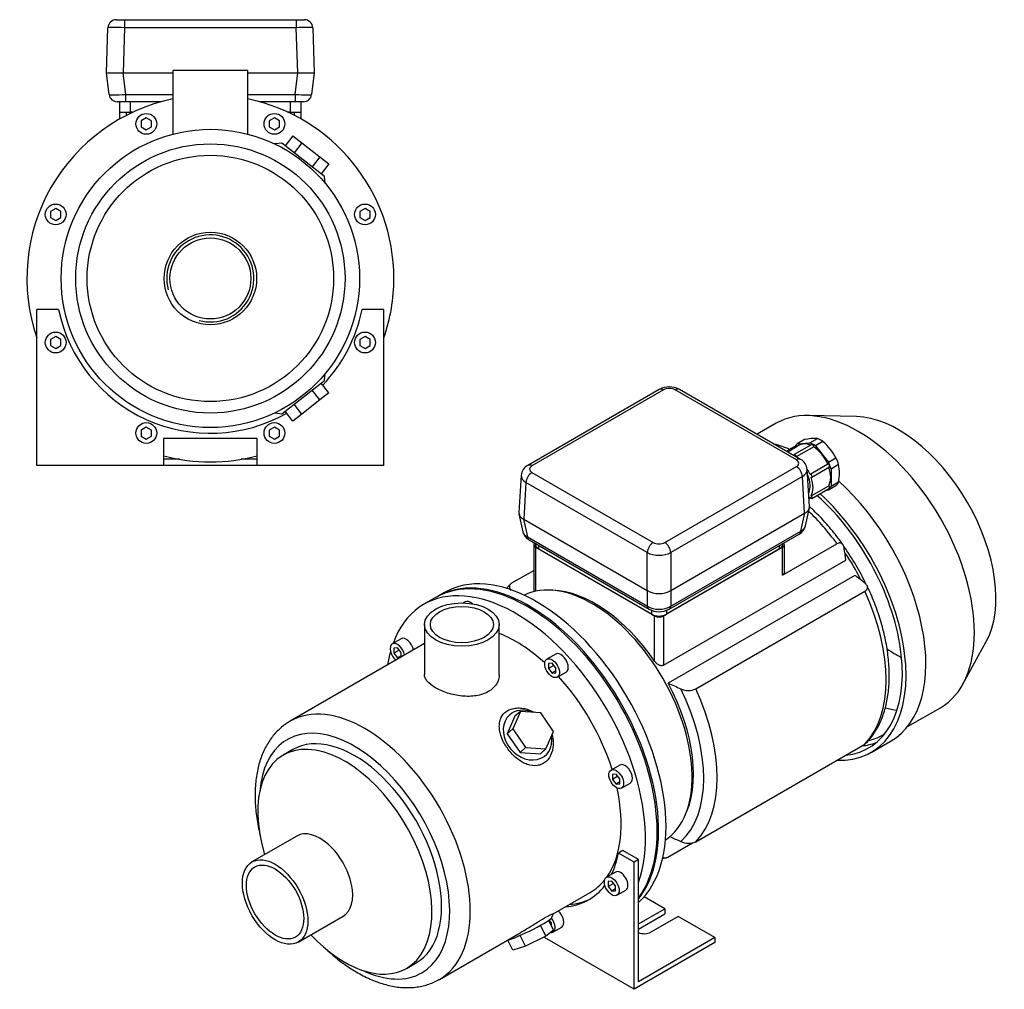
# Model space of a CAD drawing. Header units: millimetres. Extents: x 196 to 1176, y 15 to 759.
# Tile 2 of 2: x 702 to 1176, y 15 to 482. Entities that reach past the tile are written whole.
import ezdxf

# ---------------------------------------------------------------- set-up
doc = ezdxf.new("R2010")
doc.units = ezdxf.units.MM
for name, color, linetype in [('BASETTA_MEC_80-9', 7, 'Continuous'), ('CARCASSA_MEC_80', 7, 'Continuous'), ('COPRIVENTOLA_MEC', 7, 'Continuous'), ('CORPO_MH_3-5_[4]', 7, 'Continuous'), ('FLANGIA_MOTORE_T', 7, 'Continuous'), ('GHIERA_PG13_5_CO', 7, 'Continuous'), ('STAFFA_3-5-9_INT', 7, 'Continuous')]:
    doc.layers.add(name, color=color, linetype=linetype)

# ---------------------------------------------------------------- blocks, each defined once
blk = doc.blocks.new('SE')
at = {"layer": 'BASETTA_MEC_80-9', "color": 7, "linetype": 'Continuous'}
for p, q in [((1009.87, 304.01), (946.58, 267.47)), ((1011.87, 303.81), (948.58, 267.27)), ((1075.86, 270.13), (1017.52, 303.81)), ((1077.86, 270.33), (1019.52, 304.01)), ((1012.57, 230.33), (1075.86, 266.86)), ((1082.1, 247.72), (1081.02, 265.55)), ((943.42, 262.69), (942.34, 244.86)), ((948.58, 264.01), (1006.92, 230.33)), ((1078.68, 262.08), (1015.4, 225.54)), ((1079.75, 244.41), (1078.68, 262.08)), ((945.76, 259.22), (944.69, 241.55)), ((1004.09, 225.54), (945.76, 259.22)), ((1080.21, 238.4), (1082.04, 247.01)), ((942.4, 244.15), (944.23, 235.54)), ((944.65, 241.58), (946.47, 233.01)), ((944.69, 241.55), (1004.09, 207.26)), ((1015.4, 207.26), (1079.75, 244.41)), ((1077.97, 235.87), (1079.79, 244.43)), ((946.47, 233.01), (1004.13, 199.72)), ((1014.55, 198.28), (1077.16, 234.43)), ((1015.36, 199.72), (1077.97, 235.87)), ((947.28, 231.57), (1004.94, 198.28)), ((950.3, 229.82), (950.3, 229.3)), ((951.76, 228.98), (951.76, 227.26)), ((1067.73, 227.26), (1067.73, 228.98)), ((1069.19, 229.3), (1069.19, 229.82)), ((1006.21, 195.83), (951.76, 227.26)), ((1004.09, 207.26), (1004.09, 225.54)), ((1067.73, 227.26), (1013.28, 195.83)), ((1015.4, 225.54), (1015.4, 207.26)), ((1004.13, 199.72), (1004.13, 207.23)), ((1015.36, 207.23), (1015.36, 199.72)), ((1006.21, 195.83), (1006.21, 197.71)), ((1013.28, 197.7), (1013.28, 195.83))]:
    blk.add_line(p, q, dxfattribs=at)
for centre, radius, start, end in [((1014.69, 295.03), 10.2, 61.7448, 118.2552), ((1075.13, 265.12), 5.88, 4.0944, 62.3232), ((949.33, 262.24), 5.9, 117.7512, 175.7487), ((1074.39, 239.67), 5.93, 297.8797, 347.7081), ((950.04, 236.8), 5.92, 192.282, 242.1698), ((1009.74, 207.2), 10.13, 241.6798, 298.3202)]:
    blk.add_arc(centre, radius, start, end, dxfattribs=at)
for centre, major_axis, ratio, start_param, end_param in [((1011.87, 300.54), (2, -3.46), 0.57735, 2.356194, 3.141593), ((1014.69, 302.17), (4, 0), 0.578054, 0.786007, 2.355586), ((1017.52, 300.54), (-2, -3.46), 0.57735, 3.141593, 3.926991), ((1075.86, 266.86), (-2, -3.46), 0.57735, 3.141993, 3.926991), ((1073.02, 268.5), (-4, 0), 0.576647, 2.356803, 3.926382), ((948.58, 264), (2, -3.46), 0.57735, 2.356194, 3.14187), ((951.42, 265.64), (4, 0), 0.576647, 2.356803, 3.926382), ((1075.86, 263.6), (2, -3.46), 0.57735, 0.820305, 2.356194), ((1073.02, 265.23), (-8, -0.24), 0.576999, 2.339382, 3.158355), ((951.42, 262.37), (8, -0.24), 0.576999, 3.125243, 3.943803), ((948.58, 260.74), (2, 3.46), 0.57735, 0.785398, 2.321288), ((1074.07, 247.96), (-8.03, 0.6), 0.572756, 2.406383, 3.219219), ((950.37, 245.1), (8.03, 0.6), 0.572756, 3.063966, 3.876802), ((1072.27, 239.51), (-7.99, 0.83), 0.573109, 2.423363, 3.080945), ((952.17, 236.65), (7.99, 0.83), 0.573109, 3.20224, 3.859822), ((949.28, 235.03), (2, 3.46), 0.57735, 2.478368, 3.141593), ((1075.16, 237.89), (-2, 3.46), 0.57735, 3.141593, 3.804818), ((955.3, 229.3), (5, 0), 0.57735, 3.141593, 3.926991), ((1006.92, 227.06), (2, 3.46), 0.57735, 0.785398, 2.321288), ((1009.74, 231.96), (-4, 0), 0.578054, 0.786007, 2.355586), ((1012.57, 227.06), (-2, 3.46), 0.57735, 3.961897, 5.497787), ((1064.19, 229.3), (-5, 0), 0.57735, 2.356194, 3.141593), ((1009.74, 228.7), (8, 0), 0.557214, 3.9276, 5.497178), ((1009.74, 210.82), (-8, 0), 0.630132, 0.792825, 2.348768), ((1009.74, 203.41), (-8, 0), 0.647258, 0.792825, 2.348768), ((1006.94, 201.74), (2, 3.46), 0.57735, 2.478368, 3.142389), ((1012.55, 201.74), (-2, 3.46), 0.57735, 3.140941, 3.804818), ((1009.74, 197.87), (5, 0), 0.57735, 3.926991, 5.497787)]:
    blk.add_ellipse(centre, major_axis=major_axis, ratio=ratio, start_param=start_param, end_param=end_param, dxfattribs=at)
for points in [[(944.69, 241.55), (944.67, 241.57), (944.65, 241.58)], [(1079.79, 244.43), (1079.77, 244.42), (1079.75, 244.41)], [(1004.13, 207.23), (1004.11, 207.25), (1004.09, 207.26)], [(1015.4, 207.26), (1015.38, 207.25), (1015.36, 207.23)]]:
    blk.add_open_spline(points, degree=2, dxfattribs=at)
at = {"layer": 'CARCASSA_MEC_80', "color": 7, "linetype": 'Continuous'}
for p, q in [((949.47, 229.3), (949.47, 206.69)), ((950.35, 228.08), (1007.62, 195.01)), ((950.35, 228.08), (950.35, 206.89)), ((1011.87, 195.01), (1069.14, 228.08)), ((1069.14, 214.64), (1095.33, 229.76)), ((1069.14, 214.64), (1069.14, 228.08)), ((1070.02, 216.35), (1070.02, 229.3)), ((1011.87, 171.3), (1099.55, 221.92)), ((939.02, 210.91), (949.47, 216.94)), ((1103.89, 214.55), (1014.09, 162.7)), ((1027.38, 159.89), (1108.76, 206.88)), ((1007.62, 173.27), (1007.62, 195.01)), ((1011.87, 195.01), (1011.87, 171.3)), ((1027.38, 86.41), (1108.76, 133.39)), ((1013.96, 79.02), (1025.82, 85.87))]:
    blk.add_line(p, q, dxfattribs=at)
for centre, radius, start, end in [((310.48, 123.58), 795.18, 7.10446, 7.51871), ((655.98, -381.78), 745.81, 52.63707, 53.08951), ((1465.19, 1179.21), 1112.1, 246.06954, 246.41619), ((1023.92, 167.82), 8.65, 244.8351, 293.5594), ((1465.19, 1105.73), 1112.1, 246.11281, 246.41619), ((1023.92, 94.31), 8.62, 244.7509, 293.6436)]:
    blk.add_arc(centre, radius, start, end, dxfattribs=at)
for centre, major_axis, start_param, end_param in [((1064.57, 195.64), (-38.5, 66.68), 4.897433, 5.177689), ((952.47, 229.3), (3, 0), 2.660527, 3.926991), ((1067.02, 229.3), (-3, 0), 2.356194, 3.622658), ((1072.32, 200.11), (-32.5, 56.29), 4.563914, 4.889211), ((1070.2, 198.89), (-33.5, 58.02), 4.612861, 4.839973), ((978.99, 146.23), (-33.5, 58.02), 4.848677, 5.941491), ((1064.57, 195.64), (38.5, -66.68), 0.161239, 1.409558), ((1009.74, 196.24), (-3, 0), 0.785398, 2.356194), ((978.99, 146.23), (33.5, -58.02), 0.341695, 1.521821), ((979.72, 146.65), (36.43, -63.11), 0.11977, 1.451026), ((983.2, 148.66), (38.5, -66.68), 0.161239, 1.409558)]:
    blk.add_ellipse(centre, major_axis=major_axis, ratio=0.57735, start_param=start_param, end_param=end_param, dxfattribs=at)
for points, knots in [([(1098.21, 229.33), (1098.13, 229.44), (1097.23, 230.72), (1095.26, 233.34), (1092.45, 236.84), (1089.49, 240.23), (1086.46, 243.46), (1083.98, 245.9), (1082.51, 247.25), (1082.1, 247.63)], [0, 0, 0, 0, 0.0040507, 0.0540539, 0.1040842, 0.1541458, 0.2042456, 0.2543903, 0.2739481, 0.2739481, 0.2739481, 0.2739481]), ([(1098.82, 227.62), (1098.75, 228.11), (1098.63, 228.54), (1098.36, 229.11), (1098.26, 229.28), (1098.02, 229.59), (1097.88, 229.72), (1097.58, 229.94), (1097.41, 230.02), (1097.05, 230.14), (1096.86, 230.17), (1096.55, 230.16), (1096.45, 230.15), (1096.23, 230.12), (1096.12, 230.09), (1095.79, 229.99), (1095.56, 229.89), (1095.33, 229.76)], [0, 0, 0, 0, 0.25, 0.25, 0.375, 0.375, 0.5, 0.5, 0.625, 0.625, 0.75, 0.75, 0.8125, 0.8125, 0.875, 0.875, 1, 1, 1, 1]), ([(1070.02, 216.35), (1070.02, 216.2), (1070.01, 216.05), (1069.95, 215.74), (1069.9, 215.56), (1069.76, 215.24), (1069.66, 215.1), (1069.43, 214.84), (1069.3, 214.73), (1069.14, 214.64)], [0.5278319, 0.5278319, 0.5278319, 0.5278319, 0.625, 0.625, 0.75, 0.75, 0.875, 0.875, 1, 1, 1, 1]), ([(938.38, 210.39), (937.83, 209.83), (937.21, 209.19), (936.6, 208.46), (936.44, 208.27)], [0, 0, 0, 0, 0.03345291, 0.04533631, 0.04533631, 0.04533631, 0.04533631]), ([(939.02, 210.91), (938.79, 210.78), (938.59, 210.63), (938.25, 210.31), (938.11, 210.14), (937.91, 209.78), (937.84, 209.6), (937.76, 209.23), (937.76, 209.04), (937.8, 208.67), (937.85, 208.48), (938.01, 208.11), (938.11, 207.94), (938.28, 207.68), (938.35, 207.6), (938.41, 207.52)], [0, 0, 0, 0, 0.125, 0.125, 0.25, 0.25, 0.375, 0.375, 0.5, 0.5, 0.625, 0.625, 0.75, 0.75, 0.8085917, 0.8085917, 0.8085917, 0.8085917]), ([(1108.76, 206.88), (1108.99, 207.01), (1109.19, 207.16), (1109.52, 207.47), (1109.66, 207.65), (1109.87, 208), (1109.93, 208.18), (1110.01, 208.56), (1110.02, 208.75), (1109.97, 209.12), (1109.92, 209.31), (1109.77, 209.67), (1109.67, 209.85), (1109.43, 210.19), (1109.28, 210.36), (1108.96, 210.69), (1108.78, 210.85), (1108.58, 211)], [0, 0, 0, 0, 0.125, 0.125, 0.25, 0.25, 0.375, 0.375, 0.5, 0.5, 0.625, 0.625, 0.75, 0.75, 0.875, 0.875, 1, 1, 1, 1]), ([(1109.39, 133.91), (1109.94, 134.46), (1111.03, 135.59), (1112.71, 137.78), (1114.35, 140.31), (1115.81, 143.06), (1117.08, 146.01), (1118.16, 149.14), (1119.05, 152.44), (1119.72, 155.91), (1120.2, 159.52), (1120.46, 163.27), (1120.52, 167.13), (1120.36, 171.09), (1120.01, 175.13), (1119.45, 179.24), (1118.69, 183.41), (1117.74, 187.62), (1116.6, 191.86), (1115.27, 196.1), (1113.76, 200.35), (1112.08, 204.54), (1110.69, 207.72), (1109.93, 209.3), (1109.77, 209.62)], [0, 0, 0, 0, 0.033524, 0.079427, 0.125694, 0.172364, 0.219442, 0.266894, 0.314663, 0.362679, 0.410872, 0.459176, 0.507541, 0.555922, 0.604287, 0.652622, 0.700917, 0.749169, 0.797379, 0.845548, 0.893682, 0.941786, 0.989865, 1, 1, 1, 1]), ([(1011.87, 171.3), (1011.71, 171.21), (1011.53, 171.14), (1011.16, 171.08), (1010.96, 171.07), (1010.56, 171.11), (1010.36, 171.16), (1009.96, 171.29), (1009.77, 171.38), (1009.38, 171.58), (1009.19, 171.7), (1008.84, 171.96), (1008.67, 172.1), (1008.34, 172.41), (1008.18, 172.57), (1007.89, 172.91), (1007.75, 173.09), (1007.62, 173.27)], [0, 0, 0, 0, 0.125, 0.125, 0.25, 0.25, 0.375, 0.375, 0.5, 0.5, 0.625, 0.625, 0.75, 0.75, 0.875, 0.875, 1, 1, 1, 1]), ([(1109.43, 133.9), (1109.41, 133.88), (1109.38, 133.86), (1109.19, 133.67), (1108.99, 133.52), (1108.76, 133.39)], [0.856897, 0.856897, 0.856897, 0.856897, 0.875, 0.875, 1, 1, 1, 1]), ([(1011.56, 78.95), (1011.71, 78.85), (1011.88, 78.76), (1012.24, 78.65), (1012.43, 78.62), (1012.74, 78.62), (1012.85, 78.63), (1013.06, 78.66), (1013.17, 78.69), (1013.5, 78.79), (1013.73, 78.89), (1013.96, 79.02)], [0.5, 0.5, 0.5, 0.5, 0.625, 0.625, 0.75, 0.75, 0.8125, 0.8125, 0.875, 0.875, 1, 1, 1, 1])]:
    blk.add_open_spline(points, degree=3, knots=knots, dxfattribs=at)
blk.add_open_spline([(1011.43, 78.37), (1011.96, 78.46), (1012.49, 78.57), (1013.09, 78.69)], degree=3, dxfattribs=at)
at = {"layer": 'COPRIVENTOLA_MEC', "color": 7, "linetype": 'Continuous'}
for p, q in [((1104.68, 290.93), (1081.29, 291.41)), ((1066.06, 287.72), (1056.9, 282.43)), ((1155.87, 162.23), (1167.15, 182.72)), ((1129.25, 141.76), (1145.06, 150.89)), ((1111.76, 129.35), (1121.31, 134.87))]:
    blk.add_line(p, q, dxfattribs=at)
for centre, major_axis, start_param, end_param in [((1105.56, 219.3), (-39.5, 68.42), 3.141593, 6.283185), ((1125, 230.53), (-33.09, 57.31), 3.477609, 5.947168), ((1080.81, 205.01), (-40.5, 70.15), -0.643575, -0.508007), ((1080.81, 205.01), (-40.5, 70.15), 3.141593, 5.226256), ((1071.26, 199.5), (-39.25, 67.98), 2.888604, 5.234492), ((1071.26, 199.5), (-40.5, 70.15), 2.78844, 5.216823), ((1123.24, 229.51), (-32.29, 55.93), -4.011029, -3.857659), ((1105.17, 219.08), (-38.25, 66.25), -3.675401, -3.567659), ((1079.04, 203.99), (-38.25, 66.25), 2.980644, 3.170167), ((1079.04, 203.99), (-39.25, 67.98), 2.888604, 3.042345)]:
    blk.add_ellipse(centre, major_axis=major_axis, ratio=0.57735, start_param=start_param, end_param=end_param, dxfattribs=at)
at = {"layer": 'CORPO_MH_3-5_[4]', "color": 7, "linetype": 'Continuous'}
for p, q in [((902.33, 203.87), (896.68, 200.61)), ((916.52, 201.81), (915.59, 201.27)), ((896.92, 190.89), (896.92, 166.89)), ((932.92, 166.89), (932.92, 190.89)), ((896.92, 181.7), (832.38, 144.43)), ((885.71, 184.03), (881.47, 181.58)), ((883.97, 179.6), (882.2, 179.45)), ((882.2, 179.45), (882.2, 177.09)), ((884.79, 178.58), (882.2, 177.09)), ((882.2, 177.09), (883.97, 174.89)), ((885.74, 177.4), (883.97, 179.6)), ((885.74, 175.91), (883.97, 174.89)), ((885.74, 175.24), (885.74, 177.4)), ((960.08, 176.66), (955.84, 174.21)), ((883.97, 174.89), (885.34, 175.01)), ((958.34, 172.24), (956.57, 172.08)), ((956.57, 172.08), (956.57, 169.72)), ((959.16, 171.22), (956.57, 169.72)), ((960.11, 170.04), (958.34, 172.24)), ((956.57, 169.72), (958.34, 167.52)), ((960.11, 168.54), (958.34, 167.52)), ((958.34, 167.52), (960.11, 167.68)), ((960.11, 167.68), (960.11, 170.04)), ((960.84, 165.55), (965.08, 168)), ((943.05, 149.1), (939.39, 140.7)), ((943.05, 149.1), (940.44, 146.75)), ((952.83, 148.46), (943.05, 149.1)), ((958.94, 139.41), (952.83, 148.46)), ((940.44, 146.75), (936.78, 138.35)), ((939.39, 140.7), (936.78, 138.35)), ((936.78, 138.35), (942.89, 129.3)), ((939.39, 140.7), (945.51, 131.66)), ((955.28, 131.01), (958.94, 139.41)), ((833.68, 130.75), (829.04, 128.07)), ((945.51, 131.66), (942.89, 129.3)), ((942.89, 129.3), (952.67, 128.66)), ((945.51, 131.66), (955.28, 131.01)), ((955.28, 131.01), (952.67, 128.66)), ((990.89, 123.3), (986.65, 120.85)), ((989.15, 118.88), (987.38, 118.72)), ((987.38, 118.72), (987.38, 116.36)), ((990.92, 116.68), (989.15, 118.88)), ((989.97, 117.86), (987.38, 116.36)), ((987.38, 116.36), (989.15, 114.16)), ((990.92, 115.19), (989.15, 114.16)), ((989.15, 114.16), (990.92, 114.32)), ((990.92, 114.32), (990.92, 116.68)), ((991.65, 112.19), (995.89, 114.64)), ((835.57, 89.11), (813.99, 76.66)), ((958.85, 51.75), (976.68, 62.04)), ((836.24, 38.12), (857.82, 50.58)), ((958.94, 43.91), (956.68, 48.56)), ((958.24, 49.95), (958.87, 51.75)), ((955.28, 41.03), (952.77, 46.18)), ((958.94, 43.91), (955.28, 41.03)), ((904.13, 20.16), (942.89, 42.54)), ((939.39, 34.17), (937.04, 39)), ((945.51, 36.16), (942.99, 41.33)), ((955.28, 41.03), (945.51, 36.16)), ((945.51, 36.16), (939.39, 34.17)), ((888.29, 25.45), (892.93, 28.12))]:
    blk.add_line(p, q, dxfattribs=at)
for centre, major_axis, ratio, start_param, end_param in [((946.46, 127.45), (44.13, -76.43), 0.57735, 0.241164, 3.141593), ((940.8, 124.18), (44.13, -76.43), 0.57735, 0.45581, 3.593987), ((919.02, 197.48), (2.5, -4.33), 0.57735, 2.083393, 3.141593), ((940.8, 124.18), (35.88, -62.14), 0.57735, 2.076031, 2.512145), ((883.97, 177.25), (-2.5, 4.33), 0.57735, 0, 2.122878), ((883.97, 177.25), (-2.5, 4.33), 0.57735, 4.160308, 6.283185), ((888.21, 179.7), (2.5, -4.33), 0.57735, 1.018715, 3.141593), ((940.8, 124.18), (44.13, -76.43), 0.57735, 3.660226, 3.763049), ((962.58, 172.33), (2.5, -4.33), 0.57735, 0, 3.141593), ((940.8, 124.18), (35.88, -62.14), 0.57735, 1.202887, 1.938706), ((868.25, 82.29), (-35.88, 62.14), 0.57735, 3.141758, 6.282876), ((946.55, 137.7), (-8.7, 9.66), 0.810411, 0, 4.056698), ((946.55, 137.7), (-8.7, 9.66), 0.810411, 5.253429, 6.283185), ((863.3, 79.44), (32.37, -56.08), 0.57735, 0, 3.835482), ((863.3, 79.44), (29.63, -51.31), 0.57735, 0, 3.141593), ((858.67, 76.76), (29.62, -51.31), 0.57735, 0, 4.327423), ((993.39, 118.97), (2.5, -4.33), 0.57735, 0, 3.141593), ((940.8, 124.18), (35.88, -62.14), 0.57735, 0.25816, 1.065562), ((846.69, 69.85), (11.13, -19.27), 0.57735, 0, 3.141593), ((940.8, 124.18), (35.88, -62.14), 0.57735, 0, 0.21901), ((946.55, 44.41), (11.69, 5.69), 0.099506, 3.627919, 6.183016), ((858.67, 76.76), (29.62, -51.31), 0.57735, 5.097355, 6.283185), ((863.3, 79.44), (32.37, -56.08), 0.57735, 5.589296, 6.283185)]:
    blk.add_ellipse(centre, major_axis=major_axis, ratio=ratio, start_param=start_param, end_param=end_param, dxfattribs=at)
for centre, major_axis in [((914.92, 190.89), (-18, 0)), ((914.92, 190.89), (-15.15, 0)), ((958.34, 169.88), (-2.5, 4.33)), ((989.15, 116.52), (-2.5, 4.33)), ((825.12, 57.39), (11.13, -19.27)), ((825.12, 57.39), (9.74, -16.87))]:
    blk.add_ellipse(centre, major_axis=major_axis, ratio=0.57735, dxfattribs=at)
for points, knots in [([(932.92, 166.89), (932.92, 166.89), (932.92, 166.89), (932.92, 165.3), (932.45, 163.69), (930.67, 160.84), (929.32, 159.57), (926.82, 158.12), (925.89, 157.71), (923.93, 157.05), (922.9, 156.8), (919.62, 156.28), (917.28, 156.26), (913.74, 156.62), (912.58, 156.81), (910.28, 157.3), (909.14, 157.6), (906.96, 158.29), (905.93, 158.68), (903.96, 159.53), (903.03, 159.99), (900.53, 161.43), (899.19, 162.5), (897.84, 164.12), (897.49, 164.67), (897.04, 165.78), (896.92, 166.33), (896.92, 166.89), (896.92, 166.89), (896.92, 166.89)], [0.1249858, 0.1249858, 0.1249858, 0.1249858, 0.125, 0.125, 0.1875, 0.1875, 0.25, 0.25, 0.28125, 0.28125, 0.3125, 0.3125, 0.375, 0.375, 0.40625, 0.40625, 0.4375, 0.4375, 0.46875, 0.46875, 0.5, 0.5, 0.5625, 0.5625, 0.59375, 0.59375, 0.625, 0.625, 0.6251231, 0.6251231, 0.6251231, 0.6251231]), ([(955.42, 124.99), (954.82, 124.46), (954.16, 124.03), (952.76, 123.38), (952, 123.16), (949.66, 122.83), (948.01, 123.05), (945.59, 123.89), (944.78, 124.26), (943.22, 125.14), (942.46, 125.64), (940.24, 127.34), (938.89, 128.69), (936.48, 131.7), (935.47, 133.31), (933.89, 136.67), (933.35, 138.36), (932.97, 140.86), (932.92, 141.67), (932.98, 143.25), (933.09, 144.03), (933.49, 145.49), (933.78, 146.17), (934.54, 147.43), (935.02, 148.02), (936.71, 149.53), (938.19, 150.23), (940.68, 150.71), (941.57, 150.77), (943.35, 150.73), (944.26, 150.62), (946.74, 150.08), (948.29, 149.49), (949.74, 148.69)], [0, 0, 0, 0, 0.03125, 0.03125, 0.0625, 0.0625, 0.125, 0.125, 0.15625, 0.15625, 0.1875, 0.1875, 0.25, 0.25, 0.3125, 0.3125, 0.375, 0.375, 0.40625, 0.40625, 0.4375, 0.4375, 0.46875, 0.46875, 0.5, 0.5, 0.5625, 0.5625, 0.59375, 0.59375, 0.625, 0.625, 0.6792325, 0.6792325, 0.6792325, 0.6792325]), ([(832.4, 144.42), (831.7, 144.01), (830.36, 143.21), (828.23, 141.58), (826.15, 139.66), (824.22, 137.5), (822.47, 135.14), (820.9, 132.58), (819.52, 129.81), (818.32, 126.85), (817.33, 123.71), (816.54, 120.4), (815.96, 116.93), (815.59, 113.33), (815.44, 109.6), (815.5, 105.77), (815.76, 101.86), (816.24, 97.87), (816.92, 93.83), (817.56, 90.88), (817.95, 89.28), (818, 89.05)], [0, 0, 0, 0, 0.0146949, 0.0333973, 0.0521292, 0.0709622, 0.0899578, 0.1091611, 0.1285979, 0.148272, 0.168167, 0.1882507, 0.2084819, 0.2288173, 0.2492172, 0.2696488, 0.2900844, 0.3105063, 0.330906, 0.3512793, 0.3547577, 0.3547577, 0.3547577, 0.3547577]), ([(958.32, 137.87), (958.63, 136.7), (958.82, 135.51), (958.94, 132.53), (958.69, 130.72), (957.54, 127.51), (956.62, 126.06), (955.42, 124.99)], [0.8346005, 0.8346005, 0.8346005, 0.8346005, 0.875, 0.875, 0.9375, 0.9375, 1, 1, 1, 1]), ([(942.89, 42.53), (942.95, 42.57), (943.02, 42.61), (943.86, 43.1), (944.64, 43.57), (946.23, 44.54), (947.05, 45.05), (948.67, 46.07), (949.48, 46.57), (951.06, 47.56), (951.85, 48.04), (954.07, 49.37), (955.4, 50.12), (956.93, 50.92), (957.37, 51.14), (958.08, 51.47), (958.36, 51.59), (958.78, 51.76), (958.89, 51.79), (958.88, 51.77)], [0.3721818, 0.3721818, 0.3721818, 0.3721818, 0.375, 0.375, 0.40625, 0.40625, 0.4375, 0.4375, 0.46875, 0.46875, 0.5, 0.5, 0.5625, 0.5625, 0.59375, 0.59375, 0.625, 0.625, 0.6619883, 0.6619883, 0.6619883, 0.6619883]), ([(849.42, 34.98), (849.78, 34.64), (851.17, 33.34), (853.61, 31.19), (856.79, 28.64), (860.03, 26.3), (863.31, 24.18), (866.62, 22.29), (869.95, 20.63), (873.29, 19.21), (876.63, 18.06), (879.95, 17.17), (883.22, 16.55), (886.45, 16.21), (889.59, 16.15), (892.65, 16.36), (895.6, 16.85), (898.44, 17.6), (901.1, 18.6), (903.06, 19.51), (903.96, 20.07), (904.12, 20.18)], [0.6482385, 0.6482385, 0.6482385, 0.6482385, 0.6554921, 0.6758757, 0.6962955, 0.7167527, 0.7372459, 0.7577702, 0.7783154, 0.7988588, 0.8193704, 0.8398121, 0.8601383, 0.8802994, 0.9002496, 0.919955, 0.9394016, 0.9585996, 0.9775827, 0.9964049, 1, 1, 1, 1])]:
    blk.add_open_spline(points, degree=3, knots=knots, dxfattribs=at)
at = {"layer": 'FLANGIA_MOTORE_T', "color": 7, "linetype": 'Continuous'}
blk.add_line((906.58, 206.32), (903.04, 204.28), dxfattribs=at)
for centre, major_axis, start_param, end_param in [((950.7, 129.9), (44.12, -76.43), 0.121401, 3.141593), ((947.17, 127.85), (44.12, -76.43), 0.219659, 3.149605), ((977.57, 145.41), (34, -58.89), 0.037781, 3.103812)]:
    blk.add_ellipse(centre, major_axis=major_axis, ratio=0.57735, start_param=start_param, end_param=end_param, dxfattribs=at)
at = {"layer": 'GHIERA_PG13_5_CO', "color": 7, "linetype": 'Continuous'}
for p, q in [((1079.73, 279.87), (1076.1, 277.77)), ((1082.34, 278.33), (1085.97, 280.42)), ((1075.61, 276.83), (1071.1, 274.23)), ((1077.51, 277.27), (1071.67, 273.9)), ((1083.26, 277.52), (1074.78, 272.62)), ((1084.13, 276.36), (1075.77, 271.53)), ((1076.1, 277.77), (1082.34, 278.33)), ((1088.56, 278.93), (1084.93, 276.83)), ((1084.93, 276.83), (1091.18, 269.06)), ((1091.18, 269.06), (1094.81, 271.16)), ((1090.92, 267.99), (1082.43, 263.09)), ((1083.18, 261.79), (1091.67, 266.69)), ((1096.11, 267.82), (1092.48, 265.72)), ((1092.48, 265.72), (1092.48, 257.39)), ((1082.89, 252.8), (1091.37, 257.69)), ((1083.18, 251.59), (1091.67, 256.49)), ((1094.81, 257.64), (1091.18, 255.55)), ((1092.48, 257.39), (1096.11, 259.49)), ((1081.87, 251.49), (1082.53, 251.88)), ((1091.18, 255.55), (1089.83, 255.43))]:
    blk.add_line(p, q, dxfattribs=at)
for centre, radius, start, end in [((1085.1, 254.98), 25.46, 88.0317, 102.1761), ((1070.94, 258.36), 27.09, 28.1909, 49.397), ((1075.1, 263.65), 21.42, 348.7901, 11.2099)]:
    blk.add_arc(centre, radius, start, end, dxfattribs=at)
for centre, major_axis, start_param, end_param in [((1087.27, 268.76), (-6.75, 11.69), 5.361505, 5.634069), ((1083.64, 266.66), (-6.75, 11.69), 0.125517, 0.31778), ((1075.98, 276.18), (0.375, -0.65), 1.807572, 3.141593), ((1083.64, 266.66), (6.13, -10.61), 2.469888, 3.141593), ((1083.64, 266.66), (-6.75, 11.69), 5.361505, 5.634069), ((1083.64, 276.87), (0.375, -0.65), 0.41713, 3.141593), ((1083.64, 266.66), (6.13, -10.61), 1.366148, 2.299044), ((1075.15, 271.97), (0.375, -0.65), 0.656535, 4.055854), ((1087.27, 268.76), (6.75, -11.69), 1.172715, 1.445279), ((1075.15, 261.76), (6.13, -10.61), 1.366148, 1.608187), ((1091.29, 267.34), (0.375, -0.65), 0, 3.141593), ((1083.64, 266.66), (6.75, -11.69), 1.172715, 1.445279), ((1083.64, 266.66), (6.12, -10.61), 0.31895, 1.251846), ((1075.15, 261.76), (5.18, -8.98), 0.321089, 1.394193), ((1082.81, 262.44), (0.375, -0.65), -0.630067, 3.248061), ((1075.15, 261.76), (6.12, -10.61), 0.31895, 1.251846), ((1083.64, 266.66), (6.75, -11.69), 0.125517, 0.398082), ((1091.29, 257.14), (-0.375, 0.65), 3.141593, 5.342456), ((1087.27, 268.76), (6.75, -11.69), 0.125517, 0.398082), ((1075.15, 261.76), (-6.13, 10.61), 3.242704, 3.346241), ((1082.81, 252.24), (-0.375, 0.65), 1.464328, 5.342456)]:
    blk.add_ellipse(centre, major_axis=major_axis, ratio=0.57735, start_param=start_param, end_param=end_param, dxfattribs=at)
at = {"layer": 'STAFFA_3-5-9_INT', "color": 7, "linetype": 'Continuous'}
for p, q in [((992.4, 82.14), (990.28, 80.92)), ((997.72, 76.62), (990.28, 80.92)), ((999.85, 77.84), (992.4, 82.14)), ((999.85, 77.84), (997.72, 76.62)), ((997.72, 15.38), (997.72, 76.62)), ((999.85, 19.06), (999.85, 77.84)), ((988.77, 71.77), (984.53, 69.32)), ((987.03, 67.35), (985.26, 67.19)), ((985.26, 67.19), (985.26, 64.83)), ((987.85, 66.33), (985.26, 64.83)), ((988.79, 65.15), (987.03, 67.35)), ((985.26, 64.83), (987.03, 62.63)), ((988.79, 63.65), (987.03, 62.63)), ((987.03, 62.63), (988.79, 62.79)), ((988.79, 62.79), (988.79, 65.15)), ((989.53, 60.66), (993.77, 63.11)), ((1012.57, 54.17), (1002.6, 59.92)), ((999.85, 46.82), (1012.57, 54.17)), ((1012.57, 54.17), (1012.57, 51.72)), ((957.04, 48.54), (956.77, 48.38)), ((957.99, 47.36), (956.9, 48.71)), ((957.99, 45.87), (957.99, 47.36)), ((999.85, 44.37), (1012.57, 51.72)), ((1018.94, 50.49), (1005.78, 42.9)), ((1036.61, 40.29), (1018.94, 50.49)), ((957.99, 45.87), (957.99, 45.87)), ((958.72, 42.88), (962.96, 45.32)), ((954.59, 40.29), (954.59, 40.68)), ((997.72, 15.38), (954.59, 40.29)), ((1036.61, 40.29), (999.85, 19.06)), ((1036.61, 40.29), (1036.61, 37.84)), ((1036.61, 37.84), (997.72, 15.38))]:
    blk.add_line(p, q, dxfattribs=at)
for centre, major_axis, start_param, end_param in [((938.68, 122.96), (-37.25, 64.52), 3.514775, 3.724263), ((991.27, 67.44), (-2.5, 4.33), 3.141593, 6.283185), ((938.68, 122.96), (-37.25, 64.52), 2.869041, 3.382098), ((940.8, 124.18), (-37.25, 64.52), 2.869041, 3.113115), ((960.46, 49.65), (-2.5, 4.33), 3.141593, 5.26447), ((956.22, 47.21), (2.5, -4.33), 0, 1.815566), ((956.22, 47.21), (2.5, -4.33), 5.830585, 6.283185), ((1002.6, 44.74), (4.5, 0), 4.052757, 5.497787)]:
    blk.add_ellipse(centre, major_axis=major_axis, ratio=0.57735, start_param=start_param, end_param=end_param, dxfattribs=at)
blk.add_ellipse((987.03, 64.99), major_axis=(2.5, -4.33), ratio=0.57735, dxfattribs=at)
blk = doc.blocks.new('SE4')
at = {"layer": 'BASETTA_MEC_80-9', "color": 7, "linetype": 'Continuous'}
for p, q in [((748.73, 481.9), (752.73, 481.9)), ((752.73, 481.9), (835.23, 481.9)), ((752.73, 481.9), (752.73, 478.04)), ((835.23, 481.9), (839.22, 481.9)), ((835.23, 481.9), (835.23, 478.04)), ((743.98, 456.4), (744.73, 478.04)), ((752.73, 478.04), (751.97, 456.4)), ((835.23, 478.04), (752.73, 478.04)), ((835.98, 456.4), (835.23, 478.04)), ((843.22, 478.04), (843.98, 456.4)), ((743.98, 456.4), (743.98, 456.4)), ((745.26, 445.91), (743.98, 456.4)), ((751.92, 456.4), (753.21, 445.91)), ((751.97, 456.4), (775.98, 456.4)), ((811.98, 456.4), (835.98, 456.4)), ((834.75, 445.91), (836.04, 456.4)), ((843.98, 456.4), (842.69, 445.91)), ((843.98, 456.4), (843.98, 456.4)), ((753.21, 445.91), (775.98, 445.91)), ((753.21, 445.91), (753.21, 442.4)), ((811.98, 445.91), (834.75, 445.91)), ((834.75, 445.91), (834.75, 442.4)), ((753.21, 442.4), (749.24, 442.4)), ((750.48, 437.4), (750.48, 442.4)), ((770.25, 442.4), (753.21, 442.4)), ((755.48, 442.4), (755.48, 437.4)), ((834.75, 442.4), (817.71, 442.4)), ((832.48, 437.4), (832.48, 442.4)), ((838.72, 442.4), (834.75, 442.4)), ((837.48, 442.4), (837.48, 437.4)), ((756.72, 437.4), (755.48, 437.4)), ((832.48, 437.4), (831.23, 437.4))]:
    blk.add_line(p, q, dxfattribs=at)
for centre, start, end in [((748.73, 477.9), 90, 178), ((839.22, 477.9), 2, 90), ((749.24, 446.4), 187, 270), ((838.72, 446.4), 270, 353)]:
    blk.add_arc(centre, 4, start, end, dxfattribs=at)
for centre, major_axis, ratio, start_param, end_param in [((752.73, 477.9), (-8, 0.14), 0.017434, 4.713302, 6.282881), ((835.22, 477.9), (8, 0.14), 0.017434, 0.000304, 1.569883), ((751.99, 456.75), (-8.02, -0.35), 0.043312, 0.003409, 1.559352), ((835.96, 456.75), (8.02, -0.35), 0.043312, 4.723833, 6.279777), ((753.27, 446.4), (-8, -0.49), 0.060259, 0.003713, 1.559657), ((834.69, 446.4), (8, -0.49), 0.060259, 4.723529, 6.279472)]:
    blk.add_ellipse(centre, major_axis=major_axis, ratio=ratio, start_param=start_param, end_param=end_param, dxfattribs=at)
for points in [[(751.97, 456.4), (751.95, 456.4), (751.92, 456.4)], [(836.04, 456.4), (836.01, 456.4), (835.98, 456.4)]]:
    blk.add_open_spline(points, degree=2, dxfattribs=at)
at = {"layer": 'CARCASSA_MEC_80', "color": 7, "linetype": 'Continuous'}
for p, q in [((750.48, 434.18), (750.48, 437.4)), ((750.48, 437.4), (753.48, 437.4)), ((753.48, 437.4), (756.72, 437.4)), ((753.48, 437.4), (753.48, 435.81)), ((831.23, 437.4), (834.48, 437.4)), ((834.48, 435.81), (834.48, 437.4)), ((834.48, 437.4), (837.48, 437.4)), ((837.48, 437.4), (837.48, 434.18))]:
    blk.add_line(p, q, dxfattribs=at)
at = {"layer": 'CORPO_MH_3-5_[4]', "color": 7, "linetype": 'Continuous'}
for p, q in [((811.98, 457.4), (775.98, 457.4)), ((775.98, 457.4), (775.98, 426.87)), ((811.98, 426.87), (811.98, 457.4)), ((763.17, 434.66), (760.67, 433.22)), ((760.67, 433.22), (760.67, 430.33)), ((765.67, 433.22), (763.17, 434.66)), ((765.67, 430.33), (765.67, 433.22)), ((824.78, 434.66), (822.28, 433.22)), ((822.28, 433.22), (822.28, 430.33)), ((827.28, 433.22), (824.78, 434.66)), ((827.28, 430.33), (827.28, 433.22)), ((760.67, 430.33), (763.17, 428.89)), ((763.17, 428.89), (765.67, 430.33)), ((822.28, 430.33), (824.78, 428.89)), ((824.78, 428.89), (827.28, 430.33)), ((828.37, 422.53), (825.01, 422.12)), ((848.86, 406.53), (828.37, 422.53)), ((833.66, 426.01), (829.97, 421.28)), ((833.66, 426.01), (837.98, 422.64)), ((837.98, 422.64), (834.29, 417.91)), ((837.98, 422.64), (846.63, 415.88)), ((846.63, 415.88), (842.93, 411.15)), ((846.63, 415.88), (850.95, 412.51)), ((850.95, 412.51), (847.26, 407.78)), ((849.27, 403.14), (848.86, 406.53)), ((719.6, 391.09), (717.1, 389.65)), ((717.1, 389.65), (717.1, 386.76)), ((722.1, 389.65), (719.6, 391.09)), ((722.1, 386.76), (722.1, 389.65)), ((868.35, 391.09), (865.85, 389.65)), ((865.85, 389.65), (865.85, 386.76)), ((870.85, 389.65), (868.35, 391.09)), ((870.85, 386.76), (870.85, 389.65)), ((717.1, 386.76), (719.6, 385.32)), ((719.6, 385.32), (722.1, 386.76)), ((865.85, 386.76), (868.35, 385.32)), ((868.35, 385.32), (870.85, 386.76)), ((828.37, 292.27), (848.86, 308.27)), ((848.86, 308.27), (849.27, 311.64)), ((846.63, 298.92), (842.93, 303.65)), ((850.95, 302.29), (847.26, 307.02)), ((846.63, 298.92), (837.98, 292.16)), ((850.95, 302.29), (846.63, 298.92)), ((837.98, 292.16), (834.29, 296.89)), ((824.98, 292.68), (828.37, 292.27)), ((833.66, 288.79), (829.97, 293.52)), ((837.98, 292.16), (833.66, 288.79))]:
    blk.add_line(p, q, dxfattribs=at)
for centre, radius in [((763.17, 431.77), 5), ((824.78, 431.77), 5), ((793.98, 357.4), 71.75), ((793.98, 357.4), 64.75), ((793.98, 357.4), 59.25), ((719.6, 388.21), 5), ((868.35, 388.21), 5), ((793.98, 357.4), 22.25), ((793.98, 357.4), 19.48)]:
    blk.add_circle(centre, radius, dxfattribs=at)
for radius, start, end in [(88.25, 101.769, 198.884), (88.25, 0, 78.231), (20.95, 255, 195), (88.25, 341.116, 360), (88.25, 255.2289, 284.7711)]:
    blk.add_arc((793.98, 357.4), radius, start, end, dxfattribs=at)
at = {"layer": 'STAFFA_3-5-9_INT', "color": 7, "linetype": 'Continuous'}
for p, q in [((710.48, 267.4), (710.48, 342.4)), ((721, 342.4), (710.48, 342.4)), ((877.48, 342.4), (866.95, 342.4)), ((877.48, 267.4), (877.48, 342.4)), ((719.6, 329.48), (717.1, 328.04)), ((717.1, 328.04), (717.1, 325.15)), ((722.1, 328.04), (719.6, 329.48)), ((722.1, 325.15), (722.1, 328.04)), ((868.35, 329.48), (865.85, 328.04)), ((865.85, 328.04), (865.85, 325.15)), ((870.85, 328.04), (868.35, 329.48)), ((870.85, 325.15), (870.85, 328.04)), ((717.1, 325.15), (719.6, 323.71)), ((719.6, 323.71), (722.1, 325.15)), ((865.85, 325.15), (868.35, 323.71)), ((868.35, 323.71), (870.85, 325.15)), ((763.17, 285.91), (760.67, 284.47)), ((760.67, 284.47), (760.67, 281.58)), ((765.67, 284.47), (763.17, 285.91)), ((765.67, 281.58), (765.67, 284.47)), ((824.78, 285.91), (822.28, 284.47)), ((822.28, 284.47), (822.28, 281.58)), ((827.28, 284.47), (824.78, 285.91)), ((827.28, 281.58), (827.28, 284.47)), ((760.67, 281.58), (763.17, 280.14)), ((763.17, 280.14), (765.67, 281.58)), ((816.48, 280.4), (771.48, 280.4)), ((771.48, 280.4), (771.48, 267.4)), ((816.48, 267.4), (816.48, 280.4)), ((822.28, 281.58), (824.78, 280.14)), ((824.78, 280.14), (827.28, 281.58)), ((779.18, 270.4), (771.48, 270.4)), ((816.48, 270.4), (808.78, 270.4)), ((771.48, 267.4), (710.48, 267.4)), ((816.48, 267.4), (771.48, 267.4)), ((877.48, 267.4), (816.48, 267.4))]:
    blk.add_line(p, q, dxfattribs=at)
for centre in [(719.6, 326.59), (868.35, 326.59), (763.17, 283.03), (824.78, 283.03)]:
    blk.add_circle(centre, 5, dxfattribs=at)
for start, end in [(191.6155, 299.5328), (316.4672, 348.3845)]:
    blk.add_arc((793.98, 357.4), 74.5, start, end, dxfattribs=at)

msp = doc.modelspace()

# ---------------------------------------------------------------- block references
for name in ['SE4', 'SE']:
    msp.add_blockref(name, (0, 0))

doc.saveas('drawing.dxf')
